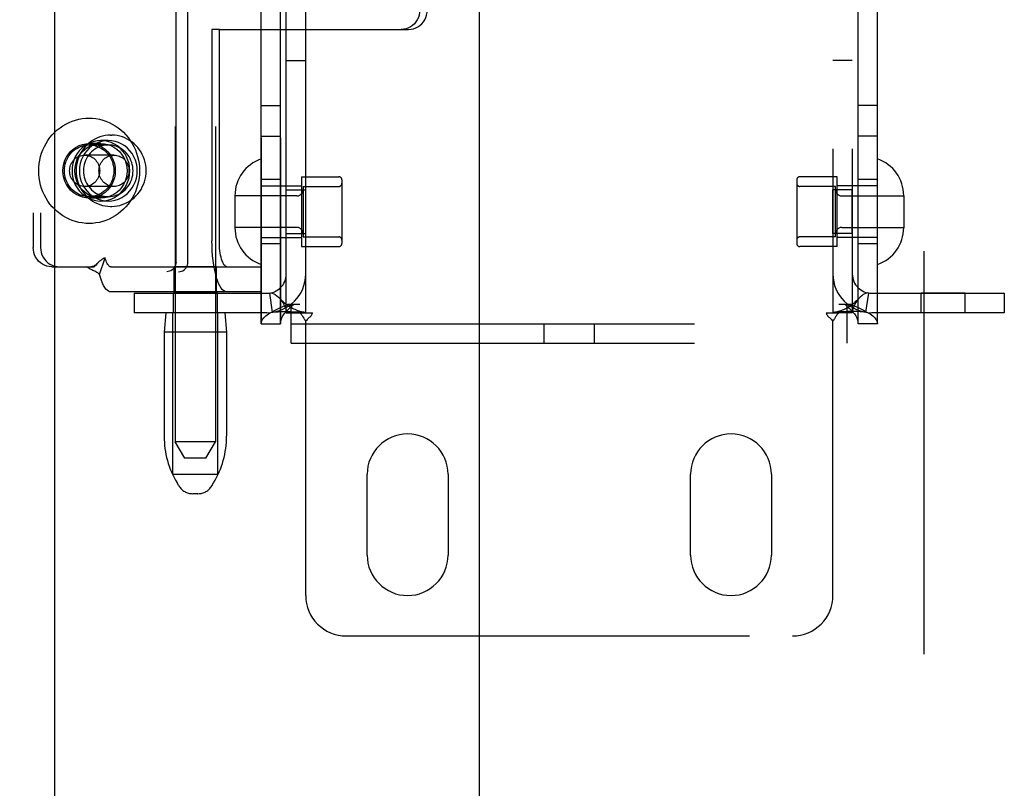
# Model space of a CAD drawing. Header units: inches. Extents: x 0 to 227, y 0 to 147.
# Tile 13 of 34: x 69.23 to 72.27, y 77.21 to 79.59. Entities that reach past the tile are written whole.
import ezdxf

# ---------------------------------------------------------------- set-up
doc = ezdxf.new("R2010")
doc.units = ezdxf.units.IN
doc.header["$LTSCALE"] = 12.466667
doc.header["$MEASUREMENT"] = 0
doc.linetypes.add('HIDDEN', pattern=[0.2, 0.1, -0.1])
doc.layers.get('0').update_dxf_attribs({"linetype": 'CONTINUOUS'})
for name, color, linetype in [('02___PRT_ALL_AXES', 7, 'CONTINUOUS'), ('DEFAULT_2', 8, 'HIDDEN'), ('DIMENSIONS', 7, 'CONTINUOUS')]:
    doc.layers.add(name, color=color, linetype=linetype)
doc.styles.get("Standard").update_dxf_attribs({"font": 'arial.ttf'})
doc.dimstyles.new('DIMSTYLE_1', dxfattribs={"dimtxt": 1, "dimasz": 1.333333, "dimexe": 0.09, "dimexo": 0.07, "dimgap": 0.0375, "dimtad": 0, "dimtih": 1, "dimtoh": 1, "dimzin": 4, "dimdsep": 46, "dimtxsty": 'Standard', "dimblk": '_FILLED', "dimblk1": '_FILLED', "dimblk2": '_FILLED', "dimcen": 0.09, "dimazin": 1, "dimtfac": 1, "dimtdec": 3, "dimtofl": 0, "dimtmove": 0, "dimatfit": 3, "dimldrblk": '_FILLED', "dimfxl": 0, "dimtolj": 1, "dimtzin": 4, "dimarcsym": 0})

# ---------------------------------------------------------------- blocks, each defined once
blk = doc.blocks.new('_FILLED')
at = {"color": 0, "linetype": 'ByBlock'}
blk.add_solid([(0, 0), (-1, 0.2), (-1, -0.2)], dxfattribs=at)
blk = doc.blocks.new('*D17')
at = {"layer": 'DIMENSIONS', "color": 2, "linetype": 'Continuous'}
for p, q in [((65.7085, 85.7112), (63.1893, 85.7112)), ((69.3335, 85.7112), (72.0001, 85.7112))]:
    blk.add_line(p, q, dxfattribs=at)
at = {"layer": 'DIMENSIONS', "color": 2, "linetype": 'Continuous', "xscale": 1.3333333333, "yscale": 1.3333333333, "zscale": 1.3333333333}
blk.add_blockref('_FILLED', (65.7085, 85.7112), dxfattribs=at)
at = {"layer": 'DIMENSIONS', "color": 2, "linetype": 'Continuous', "xscale": 1.3333333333, "yscale": 1.3333333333, "zscale": 1.3333333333, "rotation": 180}
blk.add_blockref('_FILLED', (69.3335, 85.7112), dxfattribs=at)
at = {"layer": 'DIMENSIONS', "color": 2, "linetype": 'Continuous', "insert": (62.6893, 86.2112), "char_height": 1, "width": 2.717472, "attachment_point": 3, "line_spacing_factor": 0.9}
blk.add_mtext('3.63', dxfattribs=at)

msp = doc.modelspace()

# ---------------------------------------------------------------- linework, layer by layer
at = {"color": 3, "linetype": 'Continuous'}
for p, q in [((69.3335, 109.4495), (69.3335, 51.1575)), ((70.646, 87.8869), (70.646, 72.7202))]:
    msp.add_line(p, q, dxfattribs=at)
at = {"layer": '02___PRT_ALL_AXES', "color": 8, "linetype": 'HIDDEN'}
for p, q in [((69.7062, 81.7477), (69.7062, 78.2785)), ((69.8312, 81.7477), (69.8312, 78.2785)), ((69.972, 78.6445), (69.972, 81.7125)), ((70.032, 78.6445), (70.032, 81.7125)), ((71.818, 78.6445), (71.818, 81.7125)), ((71.878, 78.6445), (71.878, 81.7125)), ((70.05, 79.4585), (70.11, 79.4585)), ((71.8, 79.4585), (71.74, 79.4585)), ((69.972, 79.3195), (70.032, 79.3195)), ((71.878, 79.3195), (71.818, 79.3195)), ((69.5065, 79.2275), (69.5103, 79.2275)), ((69.972, 79.2245), (70.032, 79.2245)), ((71.878, 79.2245), (71.818, 79.2245)), ((69.4768, 79.202), (69.4402, 79.202)), ((69.4996, 79.211), (69.4768, 79.211)), ((70.097, 79.099), (70.097, 78.883)), ((70.097, 79.099), (70.212, 79.099)), ((71.753, 79.099), (71.638, 79.099)), ((71.753, 78.883), (71.753, 79.099)), ((70.032, 79.091), (69.972, 79.091)), ((71.878, 79.091), (71.818, 79.091)), ((69.4768, 79.033), (69.4402, 79.033)), ((70.05, 78.923), (70.05, 79.059)), ((70.05, 79.059), (70.11, 79.059)), ((70.11, 78.923), (70.11, 79.059)), ((71.74, 78.923), (71.74, 79.059)), ((71.8, 79.059), (71.74, 79.059)), ((71.8, 78.923), (71.8, 79.059)), ((69.4996, 79.024), (69.4768, 79.024)), ((69.5065, 79.0075), (69.5103, 79.0075)), ((70.05, 78.923), (70.11, 78.923)), ((71.8, 78.923), (71.74, 78.923)), ((70.032, 78.891), (69.972, 78.891)), ((70.097, 78.883), (70.212, 78.883)), ((71.753, 78.883), (71.638, 78.883)), ((71.878, 78.891), (71.818, 78.891)), ((69.7037, 78.7425), (69.7037, 78.8205)), ((69.8337, 78.8205), (69.7037, 78.8205)), ((69.8337, 78.7425), (69.8337, 78.8205)), ((69.7007, 78.6785), (69.7007, 78.7385)), ((69.8367, 78.7385), (69.7007, 78.7385)), ((69.8337, 78.7425), (69.7037, 78.7425)), ((69.8367, 78.6785), (69.8367, 78.7385)), ((72.0132, 78.6785), (72.0132, 78.7385)), ((72.1492, 78.7385), (72.0132, 78.7385)), ((72.1492, 78.6785), (72.1492, 78.7385)), ((69.8367, 78.6785), (69.7007, 78.6785)), ((72.1492, 78.6785), (72.0132, 78.6785)), ((69.6722, 78.6185), (69.6722, 78.2961)), ((69.8652, 78.6185), (69.8652, 78.2961)), ((70.3, 77.9285), (70.3, 78.1785)), ((70.55, 78.1785), (70.55, 77.9285)), ((71.3, 77.9285), (71.3, 78.1785)), ((71.55, 78.1785), (71.55, 77.9285))]:
    msp.add_line(p, q, dxfattribs=at)
for points in [[(69.4402, 79.033), (69.4296, 79.0338), (69.4193, 79.0359), (69.4093, 79.0395), (69.3998, 79.0443), (69.3911, 79.0505), (69.3831, 79.0578), (69.3761, 79.0661), (69.3703, 79.0753), (69.3656, 79.0852), (69.3622, 79.0957), (69.3601, 79.1065), (69.3594, 79.1175), (69.3601, 79.1286), (69.3622, 79.1394), (69.3656, 79.1499), (69.3703, 79.1598), (69.3761, 79.169), (69.3831, 79.1773), (69.3911, 79.1846), (69.3998, 79.1907), (69.4093, 79.1956), (69.4193, 79.1991), (69.4296, 79.2013), (69.4402, 79.202)], [(69.4768, 79.211), (69.4659, 79.2103), (69.4554, 79.2083), (69.4451, 79.2049), (69.4352, 79.2003), (69.426, 79.1945), (69.4175, 79.1875), (69.4099, 79.1795), (69.4032, 79.1706), (69.3976, 79.161), (69.3932, 79.1507), (69.39, 79.1399), (69.388, 79.1288), (69.3874, 79.1175), (69.388, 79.1063), (69.39, 79.0951), (69.3932, 79.0844), (69.3976, 79.0741), (69.4032, 79.0644), (69.4099, 79.0555), (69.4175, 79.0475), (69.426, 79.0406), (69.4352, 79.0347), (69.4451, 79.0301), (69.4554, 79.0267), (69.4659, 79.0247), (69.4768, 79.024)], [(69.4768, 79.033), (69.4662, 79.0338), (69.4559, 79.0359), (69.4459, 79.0395), (69.4364, 79.0443), (69.4276, 79.0505), (69.4196, 79.0578), (69.4127, 79.0661), (69.4068, 79.0753), (69.4021, 79.0852), (69.3987, 79.0957), (69.3967, 79.1065), (69.396, 79.1175), (69.3967, 79.1286), (69.3987, 79.1394), (69.4021, 79.1499), (69.4068, 79.1598), (69.4127, 79.169), (69.4196, 79.1773), (69.4276, 79.1846), (69.4364, 79.1907), (69.4459, 79.1956), (69.4559, 79.1991), (69.4662, 79.2013), (69.4768, 79.202)], [(69.4996, 79.211), (69.4887, 79.2103), (69.4782, 79.2083), (69.4679, 79.2049), (69.458, 79.2003), (69.4488, 79.1945), (69.4403, 79.1875), (69.4327, 79.1795), (69.426, 79.1706), (69.4204, 79.161), (69.416, 79.1507), (69.4128, 79.1399), (69.4108, 79.1288), (69.4102, 79.1175), (69.4108, 79.1063), (69.4128, 79.0951), (69.416, 79.0844), (69.4204, 79.0741), (69.426, 79.0644), (69.4327, 79.0555), (69.4403, 79.0475), (69.4488, 79.0406), (69.458, 79.0347), (69.4679, 79.0301), (69.4782, 79.0267), (69.4887, 79.0247), (69.4996, 79.024)], [(69.4996, 79.1975), (69.4933, 79.1972), (69.487, 79.1964), (69.4808, 79.1951), (69.4748, 79.1932), (69.4689, 79.1908), (69.4632, 79.1879), (69.4577, 79.1845), (69.4526, 79.1807), (69.4478, 79.1764), (69.4433, 79.1717), (69.4392, 79.1667), (69.4355, 79.1613), (69.4323, 79.1556), (69.4295, 79.1497), (69.4272, 79.1435), (69.4254, 79.1372), (69.4241, 79.1307), (69.4234, 79.1242), (69.4231, 79.1175)], [(69.4402, 79.202), (69.4509, 79.2013), (69.4612, 79.1991), (69.4712, 79.1956), (69.4806, 79.1907), (69.4894, 79.1846), (69.4974, 79.1773), (69.5043, 79.169), (69.5102, 79.1598), (69.5149, 79.1499), (69.5183, 79.1394), (69.5203, 79.1286), (69.521, 79.1175), (69.5203, 79.1065), (69.5183, 79.0957), (69.5149, 79.0852), (69.5102, 79.0753), (69.5043, 79.0661), (69.4974, 79.0578), (69.4894, 79.0505), (69.4806, 79.0443), (69.4712, 79.0395), (69.4612, 79.0359), (69.4509, 79.0338), (69.4402, 79.033)], [(69.4768, 79.024), (69.4876, 79.0247), (69.4982, 79.0267), (69.5085, 79.0301), (69.5183, 79.0347), (69.5276, 79.0406), (69.5361, 79.0475), (69.5437, 79.0555), (69.5504, 79.0644), (69.556, 79.0741), (69.5604, 79.0844), (69.5636, 79.0951), (69.5655, 79.1063), (69.5662, 79.1175), (69.5655, 79.1288), (69.5636, 79.1399), (69.5604, 79.1507), (69.556, 79.161), (69.5504, 79.1706), (69.5437, 79.1795), (69.5361, 79.1875), (69.5276, 79.1945), (69.5183, 79.2003), (69.5085, 79.2049), (69.4982, 79.2083), (69.4876, 79.2103), (69.4768, 79.211)], [(69.4768, 79.202), (69.4874, 79.2013), (69.4977, 79.1991), (69.5077, 79.1956), (69.5172, 79.1907), (69.526, 79.1846), (69.5339, 79.1773), (69.5409, 79.169), (69.5468, 79.1598), (69.5514, 79.1499), (69.5548, 79.1394), (69.5569, 79.1286), (69.5576, 79.1175), (69.5569, 79.1065), (69.5548, 79.0957), (69.5514, 79.0852), (69.5468, 79.0753), (69.5409, 79.0661), (69.5339, 79.0578), (69.526, 79.0505), (69.5172, 79.0443), (69.5077, 79.0395), (69.4977, 79.0359), (69.4874, 79.0338), (69.4768, 79.033)], [(69.4996, 79.024), (69.5104, 79.0247), (69.521, 79.0267), (69.5313, 79.0301), (69.5411, 79.0347), (69.5504, 79.0406), (69.5589, 79.0475), (69.5665, 79.0555), (69.5732, 79.0644), (69.5788, 79.0741), (69.5832, 79.0844), (69.5864, 79.0951), (69.5884, 79.1063), (69.589, 79.1175), (69.5884, 79.1288), (69.5864, 79.1399), (69.5832, 79.1507), (69.5788, 79.161), (69.5732, 79.1706), (69.5665, 79.1795), (69.5589, 79.1875), (69.5504, 79.1945), (69.5411, 79.2003), (69.5313, 79.2049), (69.521, 79.2083), (69.5104, 79.2103), (69.4996, 79.211)], [(69.5761, 79.1175), (69.5758, 79.1242), (69.5751, 79.1307), (69.5738, 79.1372), (69.572, 79.1435), (69.5697, 79.1497), (69.5669, 79.1556), (69.5636, 79.1613), (69.56, 79.1667), (69.5559, 79.1717), (69.5514, 79.1764), (69.5466, 79.1807), (69.5414, 79.1845), (69.536, 79.1879), (69.5303, 79.1908), (69.5244, 79.1932), (69.5184, 79.1951), (69.5122, 79.1964), (69.5059, 79.1972), (69.4996, 79.1975)], [(69.4231, 79.1175), (69.4234, 79.1109), (69.4241, 79.1044), (69.4254, 79.0979), (69.4272, 79.0915), (69.4295, 79.0854), (69.4323, 79.0794), (69.4355, 79.0738), (69.4392, 79.0684), (69.4433, 79.0633), (69.4478, 79.0587), (69.4526, 79.0544), (69.4577, 79.0505), (69.4632, 79.0472), (69.4689, 79.0443), (69.4748, 79.0419), (69.4808, 79.04), (69.487, 79.0386), (69.4933, 79.0378), (69.4996, 79.0375)], [(69.4996, 79.0375), (69.5059, 79.0378), (69.5122, 79.0386), (69.5184, 79.04), (69.5244, 79.0419), (69.5303, 79.0443), (69.536, 79.0472), (69.5414, 79.0505), (69.5466, 79.0544), (69.5514, 79.0587), (69.5559, 79.0633), (69.56, 79.0684), (69.5636, 79.0738), (69.5669, 79.0794), (69.5697, 79.0854), (69.572, 79.0915), (69.5738, 79.0979), (69.5751, 79.1044), (69.5758, 79.1109), (69.5761, 79.1175)]]:
    msp.add_lwpolyline(points, dxfattribs=at)
for centre, start, end in [((70.425, 78.1785), 0, 180), ((71.425, 78.1785), 0, 180), ((70.425, 77.9285), 180, 360), ((71.425, 77.9285), 180, 360)]:
    msp.add_arc(centre, 0.125, start, end, dxfattribs=at)
at = {"layer": 'DEFAULT_2', "color": 8, "linetype": 'HIDDEN'}
for p, q in [((72.021, 108.7885), (72.021, 51.8185)), ((69.972, 81.7125), (69.972, 78.6445)), ((70.032, 81.7125), (70.032, 78.6445)), ((71.818, 78.6445), (71.818, 81.7125)), ((71.878, 78.6445), (71.878, 81.7125)), ((70.05, 78.6785), (70.05, 81.6785)), ((70.11, 78.6785), (70.11, 81.6785)), ((71.74, 81.6785), (71.74, 78.6785)), ((71.8, 81.6785), (71.8, 78.6785)), ((69.709, 78.835), (69.709, 81.525)), ((69.7455, 78.835), (69.7455, 81.525)), ((69.2674, 81.4805), (69.2674, 78.8805)), ((69.2902, 81.4805), (69.2902, 78.8805)), ((69.8201, 79.555), (69.8201, 78.9005)), ((69.8429, 79.555), (69.8201, 79.555)), ((69.8429, 78.9005), (69.8429, 79.555)), ((69.8429, 79.555), (70.4282, 79.555)), ((69.4402, 79.1975), (69.4996, 79.1975)), ((69.5171, 79.166), (69.4265, 79.166)), ((69.5171, 79.069), (69.4265, 79.069)), ((69.972, 79.071), (70.097, 79.071)), ((70.102, 79.069), (70.102, 78.913)), ((70.102, 79.069), (70.212, 79.069)), ((70.222, 79.089), (70.222, 78.893)), ((71.628, 79.089), (71.628, 78.893)), ((71.748, 79.069), (71.638, 79.069)), ((71.748, 78.913), (71.748, 79.069)), ((71.878, 79.071), (71.753, 79.071)), ((69.4402, 79.0375), (69.4996, 79.0375)), ((69.891, 79.0405), (69.891, 78.9415)), ((70.082, 79.0395), (69.891, 79.0395)), ((71.768, 79.0395), (71.959, 79.0395)), ((71.959, 79.0405), (71.959, 78.9415)), ((70.082, 78.9425), (69.891, 78.9425)), ((71.768, 78.9425), (71.959, 78.9425)), ((69.972, 78.911), (70.097, 78.911)), ((70.102, 78.913), (70.212, 78.913)), ((71.748, 78.913), (71.638, 78.913)), ((71.878, 78.911), (71.753, 78.911)), ((69.3247, 78.8205), (69.3475, 78.8205)), ((69.3475, 78.8205), (69.4559, 78.8205)), ((69.467, 78.832), (69.4664, 78.8315)), ((69.4728, 78.7967), (69.49, 78.848)), ((69.5077, 78.8205), (69.9717, 78.8205)), ((69.9717, 78.8205), (69.9717, 78.7425)), ((67.9409, 78.805), (69.7168, 78.805)), ((69.9717, 78.7425), (69.5077, 78.7425)), ((69.58, 78.7385), (69.58, 78.6785)), ((69.58, 78.7385), (69.99, 78.7385)), ((70.0077, 78.6798), (69.9989, 78.7392)), ((71.8422, 78.6798), (71.8511, 78.7392)), ((71.86, 78.7385), (72.27, 78.7385)), ((72.27, 78.7385), (72.27, 78.6785)), ((70.0549, 78.7045), (70.092, 78.7045)), ((70.0655, 78.5845), (70.0655, 78.7045)), ((71.758, 78.7045), (71.795, 78.7045)), ((71.7845, 78.5845), (71.7845, 78.7045)), ((69.99, 78.6785), (69.58, 78.6785)), ((69.6772, 78.6785), (69.6722, 78.6185)), ((69.6987, 78.1785), (69.6987, 78.6785)), ((69.8387, 78.1785), (69.8387, 78.6785)), ((69.8602, 78.6785), (69.8652, 78.6185)), ((70.05, 78.6785), (70.0916, 78.6785)), ((70.0916, 78.6785), (70.1308, 78.6785)), ((71.7191, 78.6785), (71.7583, 78.6785)), ((71.8, 78.6785), (71.7583, 78.6785)), ((72.27, 78.6785), (71.86, 78.6785)), ((69.972, 78.6445), (70.032, 78.6445)), ((70.0655, 78.6445), (71.7845, 78.6445)), ((70.11, 77.8035), (70.11, 78.6523)), ((70.847, 78.5845), (70.847, 78.6445)), ((71.003, 78.5845), (71.003, 78.6445)), ((71.74, 77.8035), (71.74, 78.6523)), ((71.878, 78.6445), (71.818, 78.6445)), ((69.8652, 78.6185), (69.6722, 78.6185)), ((70.0655, 78.5845), (71.7845, 78.5845)), ((69.7362, 78.2285), (69.7062, 78.2785)), ((69.8312, 78.2785), (69.7062, 78.2785)), ((69.8012, 78.2285), (69.8312, 78.2785)), ((69.8012, 78.2285), (69.7362, 78.2285)), ((69.6987, 78.1785), (69.8387, 78.1785)), ((69.7176, 78.1428), (69.7121, 78.152)), ((69.8198, 78.1428), (69.8253, 78.152)), ((69.7769, 78.1185), (69.7605, 78.1185)), ((70.235, 77.6785), (71.615, 77.6785))]:
    msp.add_line(p, q, dxfattribs=at)
for points in [[(70.4627, 79.615), (70.4622, 79.6071), (70.4608, 79.5995), (70.4584, 79.5921), (70.455, 79.585), (70.4509, 79.5785), (70.4459, 79.5726), (70.4403, 79.5674), (70.434, 79.5631), (70.4273, 79.5596), (70.4202, 79.5571), (70.4129, 79.5556), (70.4054, 79.555)], [(70.4282, 79.555), (70.4357, 79.5556), (70.443, 79.5571), (70.4501, 79.5596), (70.4569, 79.5631), (70.4631, 79.5674), (70.4687, 79.5726), (70.4737, 79.5785), (70.4779, 79.585), (70.4812, 79.5921), (70.4836, 79.5995), (70.485, 79.6071), (70.4855, 79.615)], [(69.2844, 79.1175), (69.2847, 79.1287), (69.2858, 79.1397), (69.2876, 79.1507), (69.2901, 79.1615), (69.2934, 79.1721), (69.2973, 79.1825), (69.3018, 79.1925), (69.3071, 79.2022), (69.3129, 79.2115), (69.3193, 79.2204), (69.3263, 79.2288), (69.3338, 79.2366), (69.3419, 79.244), (69.3503, 79.2507), (69.3592, 79.2568), (69.3685, 79.2622), (69.3781, 79.267), (69.388, 79.2711), (69.3982, 79.2745), (69.4085, 79.2771), (69.419, 79.279), (69.4296, 79.2801), (69.4402, 79.2805), (69.4509, 79.2801), (69.4615, 79.279), (69.472, 79.2771), (69.4823, 79.2745), (69.4924, 79.2711), (69.5023, 79.267), (69.512, 79.2622), (69.5212, 79.2568), (69.5301, 79.2507), (69.5386, 79.244), (69.5466, 79.2366), (69.5542, 79.2288), (69.5612, 79.2204), (69.5676, 79.2115), (69.5734, 79.2022), (69.5786, 79.1925), (69.5832, 79.1825), (69.5871, 79.1721), (69.5903, 79.1615), (69.5929, 79.1507), (69.5947, 79.1397), (69.5958, 79.1287), (69.5961, 79.1175)], [(69.5065, 79.2275), (69.4982, 79.2272), (69.4899, 79.2262), (69.4818, 79.2245), (69.4738, 79.2222), (69.466, 79.2192), (69.4584, 79.2156), (69.4511, 79.2114), (69.4442, 79.2067), (69.4377, 79.2013), (69.4315, 79.1955), (69.4258, 79.1891), (69.4206, 79.1824), (69.416, 79.1752), (69.4119, 79.1676), (69.4084, 79.1598), (69.4055, 79.1516), (69.4032, 79.1433), (69.4016, 79.1348), (69.4006, 79.1262), (69.4002, 79.1175)], [(69.6165, 79.1175), (69.6162, 79.1262), (69.6152, 79.1348), (69.6135, 79.1433), (69.6112, 79.1517), (69.6083, 79.1598), (69.6048, 79.1676), (69.6007, 79.1752), (69.5961, 79.1824), (69.5909, 79.1891), (69.5852, 79.1955), (69.5791, 79.2013), (69.5725, 79.2067), (69.5656, 79.2114), (69.5583, 79.2156), (69.5508, 79.2192), (69.543, 79.2222), (69.535, 79.2245), (69.5268, 79.2262), (69.5186, 79.2272), (69.5103, 79.2275)], [(69.3637, 79.1175), (69.364, 79.1245), (69.3649, 79.1314), (69.3663, 79.1382), (69.3683, 79.1449), (69.3709, 79.1513), (69.374, 79.1575), (69.3776, 79.1634), (69.3816, 79.1689), (69.3861, 79.1741), (69.3911, 79.1788), (69.3964, 79.1831), (69.402, 79.1868), (69.4079, 79.19), (69.4141, 79.1927), (69.4204, 79.1948), (69.427, 79.1963), (69.4336, 79.1972), (69.4402, 79.1975)], [(69.4402, 79.1975), (69.4469, 79.1972), (69.4535, 79.1963), (69.46, 79.1948), (69.4664, 79.1927), (69.4726, 79.19), (69.4785, 79.1868), (69.4841, 79.1831), (69.4894, 79.1788), (69.4943, 79.1741), (69.4988, 79.1689), (69.5029, 79.1634), (69.5065, 79.1575), (69.5096, 79.1513), (69.5121, 79.1449), (69.5141, 79.1382), (69.5156, 79.1314), (69.5164, 79.1245), (69.5167, 79.1175)], [(69.3801, 79.1175), (69.3803, 79.122), (69.3809, 79.1264), (69.3819, 79.1308), (69.3832, 79.135), (69.385, 79.1391), (69.3871, 79.1431), (69.3895, 79.1467), (69.3922, 79.1502), (69.3953, 79.1534), (69.3985, 79.1562), (69.4021, 79.1588), (69.4058, 79.1609), (69.4097, 79.1627), (69.4138, 79.1642), (69.418, 79.1652), (69.4222, 79.1658), (69.4265, 79.166)], [(69.4265, 79.166), (69.4308, 79.1658), (69.435, 79.1652), (69.4392, 79.1642), (69.4433, 79.1627), (69.4472, 79.1609), (69.4509, 79.1588), (69.4544, 79.1562), (69.4577, 79.1534), (69.4608, 79.1502), (69.4635, 79.1467), (69.4659, 79.1431), (69.468, 79.1391), (69.4697, 79.135), (69.4711, 79.1308), (69.4721, 79.1264), (69.4727, 79.122), (69.4729, 79.1175)], [(69.4708, 79.1175), (69.471, 79.122), (69.4715, 79.1264), (69.4725, 79.1308), (69.4739, 79.135), (69.4756, 79.1391), (69.4777, 79.1431), (69.4801, 79.1467), (69.4829, 79.1502), (69.4859, 79.1534), (69.4892, 79.1562), (69.4927, 79.1588), (69.4965, 79.1609), (69.5004, 79.1627), (69.5044, 79.1642), (69.5086, 79.1652), (69.5129, 79.1658), (69.5171, 79.166)], [(69.5171, 79.166), (69.5214, 79.1658), (69.5257, 79.1652), (69.5298, 79.1642), (69.5339, 79.1627), (69.5378, 79.1609), (69.5415, 79.1588), (69.5451, 79.1562), (69.5484, 79.1534), (69.5514, 79.1502), (69.5541, 79.1467), (69.5566, 79.1431), (69.5587, 79.1391), (69.5604, 79.135), (69.5617, 79.1308), (69.5627, 79.1264), (69.5633, 79.122), (69.5635, 79.1175)], [(69.5961, 79.1175), (69.5958, 79.1064), (69.5947, 79.0953), (69.5929, 79.0844), (69.5903, 79.0735), (69.5871, 79.0629), (69.5832, 79.0526), (69.5786, 79.0425), (69.5734, 79.0328), (69.5676, 79.0235), (69.5612, 79.0147), (69.5542, 79.0063), (69.5466, 78.9984), (69.5386, 78.9911), (69.5301, 78.9844), (69.5212, 78.9783), (69.512, 78.9728), (69.5023, 78.968), (69.4924, 78.9639), (69.4823, 78.9606), (69.472, 78.9579), (69.4615, 78.956), (69.4509, 78.9549), (69.4402, 78.9545), (69.4296, 78.9549), (69.419, 78.956), (69.4085, 78.9579), (69.3982, 78.9606), (69.388, 78.9639), (69.3781, 78.968), (69.3685, 78.9728), (69.3592, 78.9783), (69.3503, 78.9844), (69.3419, 78.9911), (69.3338, 78.9984), (69.3263, 79.0063), (69.3193, 79.0147), (69.3129, 79.0235), (69.3071, 79.0328), (69.3018, 79.0425), (69.2973, 79.0526), (69.2934, 79.0629), (69.2901, 79.0735), (69.2876, 79.0844), (69.2858, 79.0953), (69.2847, 79.1064), (69.2844, 79.1175)], [(69.4402, 79.0375), (69.4336, 79.0378), (69.427, 79.0387), (69.4204, 79.0403), (69.4141, 79.0423), (69.4079, 79.045), (69.402, 79.0482), (69.3964, 79.052), (69.3911, 79.0562), (69.3861, 79.061), (69.3816, 79.0661), (69.3776, 79.0716), (69.374, 79.0775), (69.3709, 79.0837), (69.3683, 79.0902), (69.3663, 79.0968), (69.3649, 79.1036), (69.364, 79.1105), (69.3637, 79.1175)], [(69.4265, 79.069), (69.4222, 79.0692), (69.418, 79.0698), (69.4138, 79.0709), (69.4097, 79.0723), (69.4058, 79.0741), (69.4021, 79.0763), (69.3985, 79.0788), (69.3953, 79.0817), (69.3922, 79.0848), (69.3895, 79.0883), (69.3871, 79.092), (69.385, 79.0959), (69.3832, 79.1), (69.3819, 79.1043), (69.3809, 79.1086), (69.3803, 79.113), (69.3801, 79.1175)], [(69.4002, 79.1175), (69.4006, 79.1089), (69.4016, 79.1002), (69.4032, 79.0917), (69.4055, 79.0834), (69.4084, 79.0753), (69.4119, 79.0674), (69.416, 79.0599), (69.4207, 79.0527), (69.4258, 79.0459), (69.4315, 79.0396), (69.4376, 79.0337), (69.4442, 79.0284), (69.4511, 79.0236), (69.4584, 79.0194), (69.466, 79.0158), (69.4738, 79.0129), (69.4818, 79.0105), (69.4899, 79.0089), (69.4982, 79.0079), (69.5065, 79.0075)], [(69.4729, 79.1175), (69.4727, 79.113), (69.4721, 79.1086), (69.4711, 79.1043), (69.4697, 79.1), (69.468, 79.0959), (69.4659, 79.092), (69.4635, 79.0883), (69.4608, 79.0848), (69.4577, 79.0817), (69.4544, 79.0788), (69.4509, 79.0763), (69.4472, 79.0741), (69.4433, 79.0723), (69.4392, 79.0709), (69.435, 79.0698), (69.4308, 79.0692), (69.4265, 79.069)], [(69.5167, 79.1175), (69.5164, 79.1105), (69.5156, 79.1036), (69.5141, 79.0968), (69.5121, 79.0902), (69.5096, 79.0837), (69.5065, 79.0775), (69.5029, 79.0716), (69.4988, 79.0661), (69.4943, 79.061), (69.4894, 79.0562), (69.4841, 79.052), (69.4785, 79.0482), (69.4726, 79.045), (69.4664, 79.0423), (69.46, 79.0403), (69.4535, 79.0387), (69.4469, 79.0378), (69.4402, 79.0375)], [(69.5171, 79.069), (69.5129, 79.0692), (69.5086, 79.0698), (69.5044, 79.0709), (69.5004, 79.0723), (69.4965, 79.0741), (69.4927, 79.0763), (69.4892, 79.0788), (69.4859, 79.0817), (69.4829, 79.0848), (69.4801, 79.0883), (69.4777, 79.092), (69.4756, 79.0959), (69.4739, 79.1), (69.4725, 79.1043), (69.4715, 79.1086), (69.471, 79.113), (69.4708, 79.1175)], [(69.5103, 79.0075), (69.5186, 79.0079), (69.5268, 79.0089), (69.5349, 79.0105), (69.5429, 79.0129), (69.5507, 79.0158), (69.5583, 79.0194), (69.5656, 79.0236), (69.5725, 79.0284), (69.5791, 79.0337), (69.5852, 79.0396), (69.5909, 79.0459), (69.5961, 79.0527), (69.6007, 79.0599), (69.6048, 79.0674), (69.6083, 79.0753), (69.6113, 79.0834), (69.6135, 79.0918), (69.6152, 79.1003), (69.6162, 79.1089), (69.6165, 79.1175)], [(69.5635, 79.1175), (69.5633, 79.113), (69.5627, 79.1086), (69.5617, 79.1043), (69.5604, 79.1), (69.5587, 79.0959), (69.5566, 79.092), (69.5541, 79.0883), (69.5514, 79.0848), (69.5484, 79.0817), (69.5451, 79.0788), (69.5415, 79.0763), (69.5378, 79.0741), (69.5339, 79.0723), (69.5298, 79.0709), (69.5257, 79.0698), (69.5214, 79.0692), (69.5171, 79.069)], [(69.3247, 78.8205), (69.3172, 78.8211), (69.3099, 78.8226), (69.3028, 78.8251), (69.296, 78.8286), (69.2898, 78.8329), (69.2842, 78.8381), (69.2792, 78.844), (69.275, 78.8505), (69.2717, 78.8576), (69.2693, 78.865), (69.2679, 78.8726), (69.2674, 78.8805)], [(69.2902, 78.8805), (69.2907, 78.8726), (69.2921, 78.865), (69.2945, 78.8576), (69.2978, 78.8505), (69.302, 78.844), (69.307, 78.8381), (69.3126, 78.8329), (69.3188, 78.8286), (69.3256, 78.8251), (69.3327, 78.8226), (69.34, 78.8211), (69.3475, 78.8205)], [(69.8663, 78.7425), (69.8617, 78.7433), (69.8573, 78.7456), (69.8529, 78.7493), (69.8486, 78.7545), (69.8445, 78.7612), (69.8406, 78.7692), (69.837, 78.7784), (69.8336, 78.7888), (69.8306, 78.8003), (69.8279, 78.8127), (69.8256, 78.826), (69.8236, 78.8401), (69.8221, 78.8547), (69.821, 78.8697), (69.8203, 78.885), (69.8201, 78.9005)], [(69.8663, 78.8205), (69.864, 78.8209), (69.8617, 78.8221), (69.8595, 78.824), (69.8573, 78.8266), (69.8553, 78.83), (69.8533, 78.834), (69.8515, 78.8387), (69.8498, 78.844), (69.8482, 78.8498), (69.8468, 78.8561), (69.8457, 78.8628), (69.8447, 78.8699), (69.8439, 78.8773), (69.8434, 78.8849), (69.843, 78.8926), (69.8429, 78.9005)], [(69.4728, 78.7967), (69.4699, 78.7992), (69.4669, 78.8013), (69.4639, 78.8032), (69.4608, 78.805), (69.4578, 78.8065), (69.4548, 78.8079), (69.4519, 78.8092), (69.4491, 78.8106), (69.4461, 78.8121), (69.4432, 78.8136), (69.4404, 78.8153), (69.4377, 78.8171), (69.4352, 78.8188), (69.4331, 78.8205)], [(69.467, 78.832), (69.4644, 78.8295), (69.462, 78.8275), (69.4597, 78.8257), (69.4572, 78.8241), (69.4548, 78.8228), (69.4523, 78.8218), (69.4496, 78.821), (69.4468, 78.8206), (69.4451, 78.8205)], [(69.4664, 78.8315), (69.4598, 78.8245), (69.4578, 78.8224), (69.4559, 78.8205)], [(69.49, 78.848), (69.4879, 78.8474), (69.4858, 78.8466), (69.4837, 78.8457), (69.4816, 78.8445), (69.4794, 78.8431), (69.4771, 78.8414), (69.475, 78.8397), (69.473, 78.8379), (69.4708, 78.8359), (69.4686, 78.8337), (69.467, 78.832)], [(69.5077, 78.8205), (69.5057, 78.8208), (69.5037, 78.8217), (69.5017, 78.8231), (69.4998, 78.8252), (69.498, 78.8277), (69.4962, 78.8308), (69.4945, 78.8344), (69.4929, 78.8385), (69.4914, 78.843), (69.49, 78.848)], [(69.709, 78.835), (69.7086, 78.8303), (69.7076, 78.8258), (69.7058, 78.8214), (69.7035, 78.8174), (69.7006, 78.8138), (69.6971, 78.8108), (69.6933, 78.8083), (69.6891, 78.8065), (69.6848, 78.8054), (69.6803, 78.805)], [(69.7168, 78.805), (69.7214, 78.8054), (69.7257, 78.8065), (69.7298, 78.8083), (69.7337, 78.8108), (69.7371, 78.8138), (69.74, 78.8174), (69.7424, 78.8214), (69.7441, 78.8258), (69.7451, 78.8303), (69.7455, 78.835)], [(69.5077, 78.7425), (69.5037, 78.7431), (69.4998, 78.7448), (69.496, 78.7477), (69.4922, 78.7517), (69.4885, 78.7567), (69.485, 78.7628), (69.4817, 78.7699), (69.4785, 78.778), (69.4756, 78.7869), (69.4728, 78.7967)], [(69.9989, 78.7392), (70.0024, 78.7394), (70.0064, 78.7388), (70.011, 78.7372), (70.0159, 78.7346), (70.0209, 78.7311), (70.0258, 78.7267), (70.0299, 78.7224)], [(71.8511, 78.7392), (71.8475, 78.7394), (71.8435, 78.7388), (71.8389, 78.7372), (71.834, 78.7346), (71.829, 78.7311), (71.8241, 78.7267), (71.82, 78.7224)], [(69.972, 78.6445), (69.9729, 78.6505), (69.9757, 78.6565), (69.9804, 78.6625), (69.9868, 78.6685), (69.9949, 78.6745), (70.0045, 78.6805), (70.0155, 78.6865), (70.0277, 78.6925), (70.0409, 78.6985), (70.0549, 78.7045)], [(70.0299, 78.7224), (70.0305, 78.7218), (70.0348, 78.7164), (70.0389, 78.7104), (70.0426, 78.704), (70.0457, 78.6973), (70.048, 78.6906), (70.0495, 78.6844), (70.05, 78.6785)], [(70.107, 78.6792), (70.1039, 78.6797), (70.1004, 78.6804), (70.0969, 78.6812), (70.0931, 78.6822), (70.0893, 78.6834), (70.0853, 78.6847), (70.0813, 78.6862), (70.0773, 78.6879), (70.0732, 78.6898), (70.069, 78.6919), (70.0649, 78.6941), (70.0608, 78.6965), (70.0567, 78.6991), (70.0526, 78.702), (70.0486, 78.705), (70.0445, 78.7082), (70.0405, 78.7117), (70.0366, 78.7155), (70.0326, 78.7195), (70.0299, 78.7224)], [(70.032, 78.6445), (70.0324, 78.6505), (70.0338, 78.6565), (70.0362, 78.6625), (70.0394, 78.6685), (70.0434, 78.6745), (70.0482, 78.6805), (70.0537, 78.6865), (70.0598, 78.6925), (70.0664, 78.6985), (70.0734, 78.7045)], [(71.82, 78.7224), (71.8172, 78.7194), (71.8133, 78.7154), (71.8093, 78.7116), (71.8053, 78.7081), (71.8012, 78.7049), (71.7971, 78.7018), (71.793, 78.699), (71.7889, 78.6964), (71.7847, 78.6939), (71.7806, 78.6917), (71.7764, 78.6896), (71.7723, 78.6878), (71.7682, 78.6861), (71.7642, 78.6846), (71.7603, 78.6833), (71.7565, 78.6821), (71.7528, 78.6811), (71.7493, 78.6803), (71.7459, 78.6797), (71.7429, 78.6792), (71.7418, 78.679)], [(71.7765, 78.7045), (71.7835, 78.6985), (71.7901, 78.6925), (71.7962, 78.6865), (71.8017, 78.6805), (71.8065, 78.6745), (71.8105, 78.6685), (71.8137, 78.6625), (71.8161, 78.6565), (71.8175, 78.6505), (71.818, 78.6445)], [(71.795, 78.7045), (71.809, 78.6985), (71.8222, 78.6925), (71.8344, 78.6865), (71.8454, 78.6805), (71.855, 78.6745), (71.8631, 78.6685), (71.8695, 78.6625), (71.8742, 78.6565), (71.877, 78.6505), (71.878, 78.6445)], [(71.82, 78.7224), (71.8194, 78.7218), (71.8151, 78.7164), (71.811, 78.7104), (71.8073, 78.704), (71.8042, 78.6973), (71.8019, 78.6906), (71.8004, 78.6844), (71.8, 78.6785)], [(70.0077, 78.6798), (70.0162, 78.6809), (70.0252, 78.6815), (70.0342, 78.6819), (70.043, 78.682), (70.0512, 78.682), (70.0588, 78.6819), (70.0658, 78.6818), (70.0723, 78.6815), (70.0784, 78.6813), (70.0842, 78.681), (70.0897, 78.6807), (70.0947, 78.6803), (70.0992, 78.68), (70.103, 78.6796), (70.106, 78.6793), (70.1075, 78.6791)], [(70.0916, 78.6785), (70.0938, 78.6761), (70.0957, 78.6739), (70.0974, 78.6717), (70.0988, 78.6697), (70.1002, 78.6677), (70.1014, 78.6657)], [(70.107, 78.6792), (70.1082, 78.679), (70.1095, 78.6787), (70.11, 78.6785)], [(70.1308, 78.6785), (70.1302, 78.6762), (70.1293, 78.6738), (70.1281, 78.6714), (70.1265, 78.669), (70.1248, 78.667), (70.1229, 78.665), (70.1209, 78.6631)], [(71.7191, 78.6785), (71.7197, 78.6762), (71.7206, 78.6738), (71.7219, 78.6714), (71.7234, 78.669), (71.7252, 78.667), (71.727, 78.665), (71.7291, 78.6631), (71.7335, 78.6591)], [(71.7418, 78.679), (71.7404, 78.6787), (71.74, 78.6785)], [(71.8422, 78.6798), (71.8337, 78.6809), (71.8247, 78.6815), (71.8157, 78.6819), (71.8069, 78.682), (71.7987, 78.682), (71.7911, 78.6819), (71.7841, 78.6818), (71.7776, 78.6815), (71.7715, 78.6813), (71.7657, 78.681), (71.7602, 78.6807), (71.7552, 78.6803), (71.7507, 78.68), (71.7469, 78.6796), (71.7439, 78.6793), (71.7424, 78.6791)], [(71.7583, 78.6785), (71.7561, 78.6761), (71.7542, 78.6739), (71.7525, 78.6717), (71.7511, 78.6697), (71.7498, 78.6677), (71.7485, 78.6657), (71.746, 78.6616)], [(70.1014, 78.6657), (70.1039, 78.6616), (70.1053, 78.6593), (70.1069, 78.6569), (70.1084, 78.6546), (70.11, 78.6523)], [(70.1209, 78.6631), (70.1164, 78.6591), (70.1141, 78.6569), (70.112, 78.6547), (70.11, 78.6523)], [(71.7335, 78.6591), (71.7358, 78.6569), (71.738, 78.6547), (71.74, 78.6523)], [(71.746, 78.6616), (71.7446, 78.6593), (71.7431, 78.657), (71.7415, 78.6546), (71.74, 78.6523)]]:
    msp.add_lwpolyline(points, dxfattribs=at)
for centre, radius, start, end in [((70.011, 79.0405), 0.12, 108.9656, 180), ((71.839, 79.0405), 0.12, 0, 71.0344), ((70.212, 79.089), 0.01, 0, 90), ((71.638, 79.089), 0.01, 90, 180), ((70.212, 79.079), 0.01, 270, 360), ((71.638, 79.079), 0.01, 180, 270), ((70.082, 79.0595), 0.02, 270, 360), ((71.768, 79.0595), 0.02, 180, 270), ((70.011, 78.9415), 0.12, 180, 251.0344), ((70.082, 78.9225), 0.02, 0, 90), ((71.768, 78.9225), 0.02, 90, 180), ((71.839, 78.9415), 0.12, 288.9656, 360), ((70.212, 78.903), 0.01, 0, 90), ((71.638, 78.903), 0.01, 90, 180), ((70.212, 78.893), 0.01, 270, 360), ((71.638, 78.893), 0.01, 180, 270), ((69.99, 78.7985), 0.12, 270, 360), ((69.99, 78.7985), 0.06, 270, 360), ((71.86, 78.7985), 0.12, 180, 270), ((71.86, 78.7985), 0.06, 180, 270), ((69.9522, 78.2961), 0.28, 180, 210.9637), ((69.5852, 78.2961), 0.28, 329.0363, 360), ((69.7605, 78.1685), 0.05, 210.9637, 270), ((69.7769, 78.1685), 0.05, 270, 329.0363), ((70.235, 77.8035), 0.125, 180, 270), ((71.615, 77.8035), 0.125, 270, 360)]:
    msp.add_arc(centre, radius, start, end, dxfattribs=at)

# ---------------------------------------------------------------- dimensions: what is measured, and where the dimension line sits
at = {"layer": 'DIMENSIONS', "color": 2, "linetype": 'Continuous'}
dim = msp.add_linear_dim(base=(69.33345519, 85.7112345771), p1=(65.70845519, 81.1785248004), p2=(69.33345519, 51.1775248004), dimstyle='DIMSTYLE_1', dxfattribs=at)
dim.commit()
dim.dimension.update_dxf_attribs({"geometry": '*D17', "text_midpoint": (61.3292604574, 85.7056581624), "dimtype": 160})

doc.saveas('drawing.dxf')
